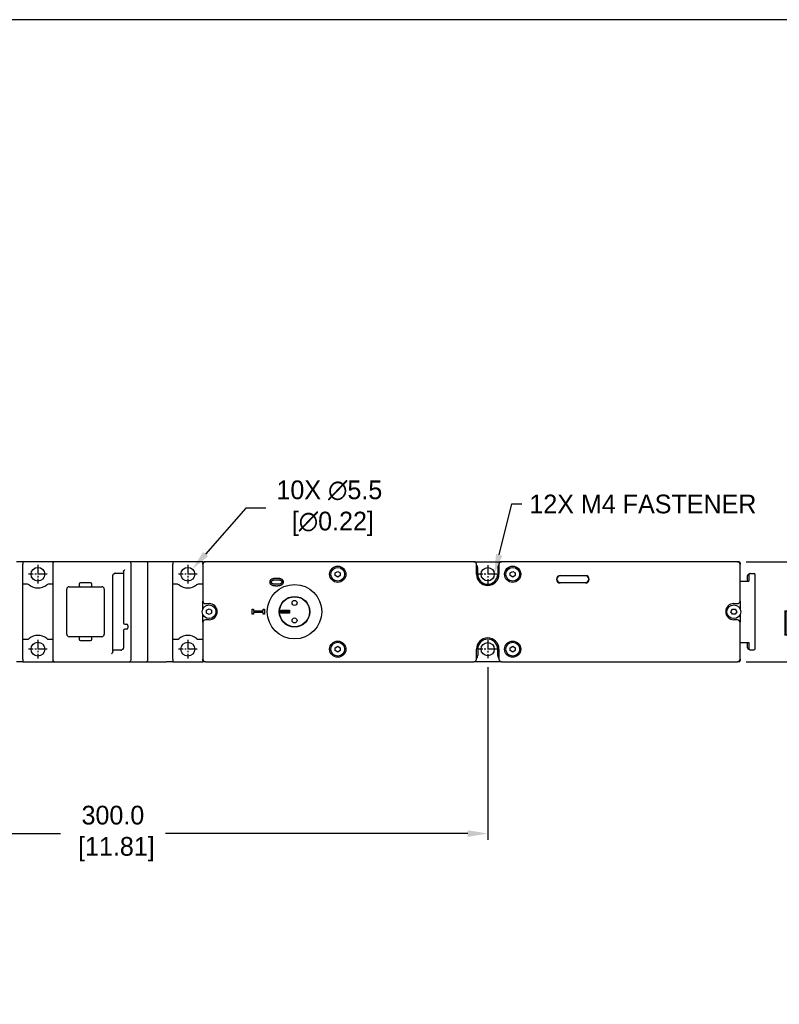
# Model space of a CAD drawing. Header units: inches. Extents: x 99 to 1311, y 112 to 1013.
# Tile 3 of 5: x 593 to 897, y 619 to 1013. Entities that reach past the tile are written whole.
import ezdxf
from ezdxf import colors
from ezdxf.entities.mleader import LeaderData, LeaderLine
from ezdxf.math import Vec2, Vec3

# ---------------------------------------------------------------- set-up
doc = ezdxf.new("R2010")
doc.units = ezdxf.units.IN
doc.header["$LTSCALE"] = 10
doc.header["$MEASUREMENT"] = 0
doc.linetypes.add('CENTER2', pattern=[1.125, 0.75, -0.125, 0.125, -0.125])
doc.layers.add('CENTERLINE', color=40, linetype='CENTER2')
doc.layers.add('DIMENSIONS', color=140, linetype='Continuous')
doc.dimstyles.get("Standard").update_dxf_attribs({"dimtxt": 7.5, "dimasz": 8, "dimexe": 2.5, "dimexo": 3.5, "dimgap": 1, "dimtad": 0, "dimtih": 1, "dimtoh": 1, "dimdec": 1, "dimzin": 0, "dimdsep": 46, "dimtxsty": 'Standard', "dimcen": 0, "dimadec": 0, "dimazin": 0, "dimtfac": 1, "dimtdec": 1, "dimtofl": 0, "dimtmove": 0, "dimatfit": 3, "dimfxl": 0, "dimtolj": 1, "dimtzin": 0, "dimarcsym": 0})

# ---------------------------------------------------------------- blocks, each defined once
blk = doc.blocks.new('*D10')
at = {"layer": 'DEFPOINTS', "color": 0}
for p in [(880.28, 796.42), (880.28, 756.42), (910.88, 756.42)]:
    blk.add_point(p, dxfattribs=at)
at = {"layer": 'DIMENSIONS', "color": 0, "lineweight": -2}
for p, q in [((883.78, 796.42), (913.38, 796.42)), ((910.88, 788.42), (910.88, 785.92)), ((910.88, 764.42), (910.88, 766.92)), ((883.78, 756.42), (913.38, 756.42))]:
    blk.add_line(p, q, dxfattribs=at)
at = {"layer": 'DIMENSIONS', "color": 0}
for points in [[(909.55, 788.42), (912.21, 788.42), (910.88, 796.42)], [(909.55, 764.42), (912.21, 764.42), (910.88, 756.42)]]:
    blk.add_solid(points, dxfattribs=at)
at = {"layer": 'DIMENSIONS', "color": 0, "char_height": 7.5, "attachment_point": 5}
for s, insert in [('\\A1;40.0', (910.88, 781.17)), ('\\A1;[1.57]', (910.88, 771.67))]:
    blk.add_mtext(s, dxfattribs=dict(at, insert=insert))
blk = doc.blocks.new('*D14')
at = {"layer": 'DEFPOINTS', "color": 0}
for p in [(780.28, 757.77), (480.28, 756.42), (480.28, 687.62)]:
    blk.add_point(p, dxfattribs=at)
at = {"layer": 'DIMENSIONS', "color": 0, "lineweight": -2}
for p, q in [((480.28, 752.92), (480.28, 685.12)), ((780.28, 754.27), (780.28, 685.12)), ((488.28, 687.62), (609.28, 687.62)), ((772.28, 687.62), (651.28, 687.62))]:
    blk.add_line(p, q, dxfattribs=at)
at = {"layer": 'DIMENSIONS', "color": 0}
for points in [[(488.28, 688.95), (488.28, 686.28), (480.28, 687.62)], [(772.28, 688.95), (772.28, 686.28), (780.28, 687.62)]]:
    blk.add_solid(points, dxfattribs=at)
at = {"layer": 'DIMENSIONS', "color": 0, "insert": (630.28, 687.62), "char_height": 7.5, "attachment_point": 5}
blk.add_mtext('\\A1;300.0\\P [11.81]', dxfattribs=at)
blk = doc.blocks.new('*D17')
at = {"layer": 'DEFPOINTS', "color": 0}
for p in [(662.1, 793.49), (658.47, 789.36)]:
    blk.add_point(p, dxfattribs=at)
at = {"layer": 'DIMENSIONS', "color": 0, "lineweight": -2}
for p, q in [((683.53, 817.82), (667.39, 799.49)), ((691.53, 817.82), (683.53, 817.82))]:
    blk.add_line(p, q, dxfattribs=at)
at = {"layer": 'DIMENSIONS', "color": 0}
blk.add_solid([(666.39, 800.37), (668.39, 798.61), (662.1, 793.49)], dxfattribs=at)
at = {"layer": 'DIMENSIONS', "color": 0, "insert": (716.91, 817.82), "char_height": 7.5, "attachment_point": 5}
blk.add_mtext('\\A1;10X ∅5.5\\P [∅0.22]', dxfattribs=at)

msp = doc.modelspace()

# ---------------------------------------------------------------- linework, layer by layer
for p, q in [((594.28, 796.42), (591.68, 796.42)), ((594.28, 796.42), (594.28, 795.42)), ((606.28, 796.42), (594.28, 796.42)), ((606.28, 796.42), (606.28, 795.67)), ((610.44, 796.42), (607.03, 796.42)), ((636.78, 796.42), (610.44, 796.42)), ((638.28, 796.42), (636.78, 796.42)), ((643.53, 796.42), (638.28, 796.42)), ((654.28, 796.42), (651.68, 796.42)), ((654.28, 796.42), (654.28, 795.42)), ((666.28, 796.42), (654.28, 796.42)), ((666.28, 796.42), (666.28, 795.92)), ((666.78, 796.42), (667.28, 796.42)), ((774.78, 796.42), (667.28, 796.42)), ((774.78, 796.42), (785.78, 796.42)), ((880.28, 796.42), (785.78, 796.42)), ((880.28, 796.42), (880.78, 796.42)), ((594.28, 757.42), (594.28, 795.42)), ((606.28, 795.67), (606.28, 757.17)), ((634.53, 792.39), (634.53, 792.06)), ((637.53, 757.17), (637.53, 795.67)), ((644.28, 757.17), (644.28, 795.67)), ((654.28, 757.42), (654.28, 795.42)), ((666.28, 795.42), (666.28, 795.92)), ((666.28, 795.42), (666.28, 780.67)), ((719.28, 792), (720.28, 792.58)), ((720.28, 792.58), (721.28, 792)), ((775.78, 791.42), (775.78, 795.42)), ((776.28, 791.42), (776.28, 793.92)), ((784.28, 793.92), (784.28, 791.42)), ((784.78, 795.42), (784.78, 791.42)), ((789.28, 792), (790.28, 792.58)), ((790.28, 792.58), (791.28, 792)), ((881.28, 795.92), (881.28, 795.42)), ((881.28, 780.67), (881.28, 795.42)), ((630.23, 760.79), (630.23, 791.02)), ((631.24, 791.85), (634.53, 791.85)), ((634.53, 792.06), (634.53, 771.92)), ((719.28, 790.85), (719.28, 792)), ((720.28, 790.27), (719.28, 790.85)), ((721.28, 790.85), (720.28, 790.27)), ((721.28, 792), (721.28, 790.85)), ((789.28, 790.85), (789.28, 792)), ((790.28, 790.27), (789.28, 790.85)), ((791.28, 790.85), (790.28, 790.27)), ((791.28, 792), (791.28, 790.85)), ((809.28, 790.92), (819.44, 790.92)), ((819.44, 790.72), (809.28, 790.72)), ((881.28, 788.71), (884.84, 788.71)), ((884.28, 788.71), (884.28, 790.93)), ((884.28, 790.93), (884.28, 790.93)), ((884.56, 791.37), (885.12, 791.65)), ((884.84, 791.21), (884.84, 788.71)), ((885.34, 791.71), (886.78, 791.71)), ((887.28, 761.64), (887.28, 791.21)), ((596.13, 787.42), (594.28, 787.42)), ((606.28, 787.42), (604.44, 787.42)), ((611.81, 767.42), (611.81, 785.42)), ((612.81, 786.42), (616.36, 786.42)), ((616.81, 787.47), (616.81, 786.87)), ((621.36, 787.92), (617.26, 787.92)), ((617.26, 786.42), (621.36, 786.42)), ((621.81, 786.87), (621.81, 787.47)), ((622.26, 786.42), (625.81, 786.42)), ((626.81, 785.42), (626.81, 767.42)), ((656.13, 787.42), (654.28, 787.42)), ((666.28, 787.42), (664.44, 787.42)), ((809.28, 788.12), (819.44, 788.12)), ((819.44, 787.92), (809.28, 787.92)), ((666.28, 777.57), (666.28, 780.67)), ((881.28, 780.67), (881.28, 777.57)), ((667.28, 779.67), (668.78, 779.67)), ((667.78, 777), (668.78, 777.58)), ((667.78, 775.85), (667.78, 777)), ((668.78, 777.58), (669.78, 777)), ((669.78, 777), (669.78, 775.85)), ((685.98, 777.39), (686.49, 777.39)), ((685.98, 775.45), (685.98, 777.39)), ((686.49, 777.39), (686.49, 776.75)), ((686.49, 776.75), (690.47, 776.75)), ((690.47, 777.39), (690.98, 777.39)), ((690.47, 776.75), (690.47, 777.39)), ((690.98, 777.39), (690.98, 775.45)), ((700.98, 776.42), (697.07, 776.42)), ((698.02, 777.02), (700.98, 777.02)), ((700.98, 777.02), (700.98, 775.82)), ((877.63, 776.42), (878.21, 777.42)), ((878.21, 775.42), (877.63, 776.42)), ((878.21, 777.42), (879.36, 777.42)), ((878.78, 779.67), (880.28, 779.67)), ((879.36, 777.42), (879.94, 776.42)), ((879.94, 776.42), (879.36, 775.42)), ((666.28, 772.17), (666.28, 775.28)), ((668.78, 773.17), (667.28, 773.17)), ((668.78, 775.27), (667.78, 775.85)), ((669.78, 775.85), (668.78, 775.27)), ((686.49, 775.45), (685.98, 775.45)), ((686.49, 776.09), (686.49, 775.45)), ((690.47, 776.09), (686.49, 776.09)), ((690.47, 775.45), (690.47, 776.09)), ((690.98, 775.45), (690.47, 775.45)), ((700.98, 775.82), (698.02, 775.82)), ((879.36, 775.42), (878.21, 775.42)), ((880.28, 773.17), (878.78, 773.17)), ((881.28, 775.28), (881.28, 772.17)), ((634.53, 768.92), (634.53, 761.82)), ((635.03, 771.42), (635.78, 771.42)), ((635.78, 769.42), (635.03, 769.42)), ((636.28, 770.92), (636.28, 769.91)), ((666.28, 772.17), (666.28, 757.42)), ((881.28, 757.42), (881.28, 772.17)), ((594.28, 765.42), (596.13, 765.42)), ((604.44, 765.42), (606.28, 765.42)), ((616.36, 766.42), (612.81, 766.42)), ((616.81, 765.97), (616.81, 765.37)), ((621.36, 766.42), (617.26, 766.42)), ((617.26, 764.92), (621.36, 764.92)), ((621.81, 765.37), (621.81, 765.97)), ((625.81, 766.42), (622.26, 766.42)), ((654.28, 765.42), (656.13, 765.42)), ((664.44, 765.42), (666.28, 765.42)), ((633.52, 761), (630.23, 761)), ((630.23, 760.46), (630.23, 760.79)), ((719.28, 762), (720.28, 762.58)), ((719.28, 760.85), (719.28, 762)), ((720.28, 760.27), (719.28, 760.85)), ((720.28, 762.58), (721.28, 762)), ((721.28, 760.85), (720.28, 760.27)), ((721.28, 762), (721.28, 760.85)), ((775.78, 757.42), (775.78, 761.42)), ((776.28, 761.42), (776.28, 758.92)), ((784.28, 758.92), (784.28, 761.42)), ((784.78, 761.42), (784.78, 757.42)), ((789.28, 762), (790.28, 762.58)), ((789.28, 760.85), (789.28, 762)), ((790.28, 760.27), (789.28, 760.85)), ((790.28, 762.58), (791.28, 762)), ((791.28, 760.85), (790.28, 760.27)), ((791.28, 762), (791.28, 760.85)), ((881.28, 764.14), (884.84, 764.14)), ((884.28, 761.92), (884.28, 764.14)), ((884.28, 761.92), (884.28, 761.92)), ((885.12, 761.2), (884.56, 761.47)), ((884.84, 764.14), (884.84, 761.64)), ((885.34, 761.14), (886.78, 761.14)), ((594.28, 757.42), (594.28, 756.42)), ((606.28, 757.17), (606.28, 756.42)), ((654.28, 757.42), (654.28, 756.42)), ((666.28, 756.92), (666.28, 757.42)), ((666.28, 756.92), (666.28, 756.42)), ((881.28, 757.42), (881.28, 756.92)), ((594.28, 756.42), (591.68, 756.42)), ((594.28, 756.42), (606.28, 756.42)), ((607.03, 756.42), (610.44, 756.42)), ((610.44, 756.42), (636.78, 756.42)), ((636.78, 756.42), (638.28, 756.42)), ((638.28, 756.42), (643.53, 756.42)), ((654.28, 756.42), (651.68, 756.42)), ((654.28, 756.42), (666.28, 756.42)), ((667.28, 756.42), (666.78, 756.42)), ((667.28, 756.42), (774.78, 756.42)), ((785.78, 756.42), (774.78, 756.42)), ((785.78, 756.42), (880.28, 756.42)), ((880.78, 756.42), (880.28, 756.42))]:
    msp.add_line(p, q)
for centre, radius in [((600.28, 791.42), 2.75), ((660.28, 791.42), 2.75), ((720.28, 791.42), 3.25), ((720.28, 791.42), 2.75), ((780.28, 791.42), 2.65), ((790.28, 791.42), 3.25), ((790.28, 791.42), 2.75), ((702.98, 776.42), 10.89), ((702.98, 776.42), 6.12), ((702.98, 776.42), 6), ((702.98, 779.92), 1), ((668.78, 776.42), 2.75), ((878.78, 776.42), 2.75), ((702.98, 772.92), 1), ((720.28, 761.42), 3.25), ((790.28, 761.42), 3.25), ((600.28, 761.42), 2.75), ((660.28, 761.42), 2.75), ((720.28, 761.42), 2.75), ((780.28, 761.42), 2.65), ((790.28, 761.42), 2.75)]:
    msp.add_circle(centre, radius)
for centre, radius, start, end in [((607.03, 795.67), 0.75, 90, 180), ((636.78, 795.67), 0.75, 0, 90), ((643.53, 795.67), 0.75, 0, 90), ((667.28, 795.42), 1, 90, 180), ((666.78, 795.92), 0.5, 90, 180), ((774.78, 795.42), 1, 0, 90), ((785.78, 795.42), 1, 90, 180), ((880.28, 795.42), 1, 0, 90), ((880.78, 795.92), 0.5, 0, 90), ((774.28, 793.92), 2, 0, 41.4096), ((786.28, 793.92), 2, 138.5904, 180), ((630.73, 791.02), 0.5, 133.6234, 180), ((780.28, 791.42), 4.5, 180, 0), ((780.28, 791.42), 4, 180, 0), ((809.28, 789.42), 1.5, 90, 270), ((809.28, 789.42), 1.3, 90, 270), ((819.44, 789.42), 1.5, 270, 90), ((819.44, 789.42), 1.3, 270, 90), ((596.13, 786.42), 1, 50.2849, 90), ((600.28, 791.42), 5.5, 230.2849, 309.7151), ((604.44, 786.42), 1, 90, 129.7151), ((612.81, 785.42), 1, 90, 180), ((617.26, 787.47), 0.45, 90, 180), ((617.26, 786.87), 0.45, 180, 270), ((621.36, 787.47), 0.45, 0, 90), ((621.36, 786.87), 0.45, 270, 0), ((625.81, 785.42), 1, 0, 90), ((656.13, 786.42), 1, 50.2849, 90), ((660.28, 791.42), 5.5, 230.2849, 309.7151), ((664.44, 786.42), 1, 90, 129.7151), ((667.28, 780.67), 1, 180, 270), ((880.28, 780.67), 1, 270, 0), ((668.78, 776.42), 3.25, 270, 90), ((878.78, 776.42), 3.25, 90, 270), ((667.28, 772.17), 1, 90, 180), ((880.28, 772.17), 1, 0, 90), ((635.03, 771.92), 0.5, 180, 270), ((635.03, 768.92), 0.5, 90, 180), ((635.78, 769.92), 0.5, 270, 0), ((635.78, 770.92), 0.5, 0, 78.8502), ((596.13, 766.42), 1, 270, 309.7151), ((600.28, 761.42), 5.5, 50.2849, 129.7151), ((604.44, 766.42), 1, 230.2849, 270), ((612.81, 767.42), 1, 180, 270), ((617.26, 765.97), 0.45, 90, 180), ((617.26, 765.37), 0.45, 180, 270), ((621.36, 765.97), 0.45, 0, 90), ((621.36, 765.37), 0.45, 270, 0), ((625.81, 767.42), 1, 270, 0), ((656.13, 766.42), 1, 270, 309.7151), ((660.28, 761.42), 5.5, 50.2849, 129.7151), ((664.44, 766.42), 1, 230.2849, 270), ((780.28, 761.42), 4.5, 0, 180), ((780.28, 761.42), 4, 0, 180), ((634.03, 761.82), 0.5, 313.6234, 0), ((607.03, 757.17), 0.75, 180, 270), ((636.78, 757.17), 0.75, 270, 0), ((643.53, 757.17), 0.75, 270, 0), ((667.28, 757.42), 1, 180, 270), ((666.78, 756.92), 0.5, 180, 270), ((774.78, 757.42), 1, 270, 0), ((774.28, 758.92), 2, 318.5904, 0), ((786.28, 758.92), 2, 180, 221.4096), ((785.78, 757.42), 1, 180, 270), ((880.28, 757.42), 1, 270, 0), ((880.78, 756.92), 0.5, 270, 0)]:
    msp.add_arc(centre, radius, start, end)
for centre, major_axis, ratio, start_param, end_param in [((631.39, 791.27), (-0.456, 0.456), 0.774597, 5.624127, 6.249991), ((884.78, 790.93), (0.425, -0.263), 0.999659, 2.58811, 3.695076), ((885.34, 791.21), (-0.448, -0.224), 0.999239, 4.248559, 5.819964), ((886.78, 791.21), (0, 0.5), 0.999848, 4.712389, 6.283185), ((633.38, 761.58), (0.456, -0.456), 0.774597, 5.624127, 6.249991), ((884.78, 761.92), (0.425, 0.263), 0.999659, 2.58811, 3.695076), ((885.34, 761.64), (-0.448, 0.224), 0.999239, 0.463221, 2.034627), ((886.78, 761.64), (0, -0.5), 0.999848, 0, 1.570796)]:
    msp.add_ellipse(centre, major_axis=major_axis, ratio=ratio, start_param=start_param, end_param=end_param)
for points, degree in [([(607.03, 796.42), (606.78, 796.42), (606.53, 796.42), (606.28, 796.42)], 3), ([(693.2, 788.3), (693.2, 789.13), (694.49, 789.9), (695.8, 789.9)], 2), ([(695.8, 786.7), (694.45, 786.7), (693.2, 787.49), (693.2, 788.3)], 2), ([(693.75, 788.3), (693.75, 788.58), (694.02, 788.94), (694.27, 789.04)], 2), ([(694.28, 787.56), (694.02, 787.66), (693.75, 788.03), (693.75, 788.3)], 2), ([(694.27, 789.04), (694.53, 789.14), (695.28, 789.22), (695.8, 789.22)], 2), ([(695.8, 789.9), (697.14, 789.9), (698.4, 789.12), (698.4, 788.3)], 2), ([(695.8, 789.22), (696.31, 789.22), (697.07, 789.14), (697.32, 789.04)], 2), ([(698.4, 788.3), (698.4, 787.48), (697.12, 786.7), (695.8, 786.7)], 2), ([(697.85, 788.3), (697.85, 788.01), (697.57, 787.65), (697.31, 787.56)], 2), ([(697.32, 789.04), (697.59, 788.94), (697.85, 788.58), (697.85, 788.3)], 2), ([(695.8, 787.39), (695.31, 787.39), (694.53, 787.46), (694.28, 787.56)], 2), ([(697.31, 787.56), (697.03, 787.45), (696.33, 787.39), (695.8, 787.39)], 2), ([(606.28, 756.42), (606.53, 756.42), (606.78, 756.42), (607.03, 756.42)], 3)]:
    msp.add_open_spline(points, degree=degree)
for points, knots in [([(651.68, 796.42), (650.79, 796.42), (649.89, 796.42), (647.97, 796.42), (646.95, 796.42), (645.43, 796.42), (644.92, 796.42), (644.12, 796.42), (643.83, 796.42), (643.53, 796.42)], [-4.24, -4.24, -4.24, -4.24, -3.9704375, -3.9704375, -3.6654062, -3.6654062, -3.5128906, -3.5128906, -3.425, -3.425, -3.425, -3.425]), ([(634.53, 792.39), (634.53, 792.44), (634.55, 792.51), (634.61, 792.66), (634.66, 792.76), (634.81, 793.02), (634.92, 793.19), (635.03, 793.35), (635.03, 793.36), (635.03, 793.36)], [0, 0, 0, 0, 0.0336935, 0.0336935, 0.0788489, 0.0788489, 0.1404007, 0.1404007, 0.1410466, 0.1410466, 0.1410466, 0.1410466]), ([(630.39, 791.39), (630.4, 791.4), (630.41, 791.4), (630.44, 791.43), (630.46, 791.44), (630.49, 791.46), (630.51, 791.47), (630.52, 791.48)], [-0.10228572, -0.10228572, -0.10228572, -0.10228572, -0.08950001, -0.08950001, -0.06904286, -0.06904286, -0.0566403, -0.0566403, -0.0566403, -0.0566403]), ([(630.52, 791.48), (630.6, 791.51), (630.7, 791.56), (630.84, 791.65), (630.9, 791.69), (630.94, 791.74)], [-0.04141777, -0.04141777, -0.04141777, -0.04141777, -0.01941533, -0.01941533, 0, 0, 0, 0]), ([(616.36, 786.42), (616.42, 786.42), (616.47, 786.42), (616.58, 786.42), (616.64, 786.42), (616.75, 786.42), (616.81, 786.42), (616.91, 786.42), (616.96, 786.42), (617.05, 786.42), (617.09, 786.42), (617.15, 786.42), (617.18, 786.42), (617.22, 786.42), (617.24, 786.42), (617.26, 786.42), (617.26, 786.42), (617.26, 786.42)], [-1, -1, -1, -1, -0.875, -0.875, -0.75, -0.75, -0.625, -0.625, -0.5, -0.5, -0.375, -0.375, -0.25, -0.25, -0.125, -0.125, 0, 0, 0, 0]), ([(621.36, 786.42), (621.36, 786.42), (621.36, 786.42), (621.38, 786.42), (621.4, 786.42), (621.44, 786.42), (621.47, 786.42), (621.53, 786.42), (621.57, 786.42), (621.66, 786.42), (621.71, 786.42), (621.82, 786.42), (621.87, 786.42), (621.98, 786.42), (622.04, 786.42), (622.15, 786.42), (622.21, 786.42), (622.26, 786.42)], [-1, -1, -1, -1, -0.875, -0.875, -0.75, -0.75, -0.625, -0.625, -0.5, -0.5, -0.375, -0.375, -0.25, -0.25, -0.125, -0.125, 0, 0, 0, 0]), ([(697.07, 776.42), (697.07, 776.43), (697.07, 776.43), (697.13, 776.55), (697.22, 776.68), (697.41, 776.84), (697.54, 776.92), (697.77, 777), (697.9, 777.02), (698.02, 777.02)], [0.0538451, 0.0538451, 0.0538451, 0.0538451, 0.0562158, 0.0562158, 0.1059429, 0.1059429, 0.147987, 0.147987, 0.182546, 0.182546, 0.182546, 0.182546]), ([(698.02, 775.82), (697.9, 775.82), (697.77, 775.85), (697.54, 775.93), (697.41, 776.01), (697.22, 776.17), (697.13, 776.3), (697.07, 776.41), (697.07, 776.42), (697.07, 776.42)], [0.5418487, 0.5418487, 0.5418487, 0.5418487, 0.5764077, 0.5764077, 0.6184518, 0.6184518, 0.6681789, 0.6681789, 0.6705496, 0.6705496, 0.6705496, 0.6705496]), ([(635.78, 771.42), (635.8, 771.42), (635.82, 771.42), (635.85, 771.42), (635.87, 771.42), (635.88, 771.41)], [-0.15940927, -0.15940927, -0.15940927, -0.15940927, -0.13948311, -0.13948311, -0.12088523, -0.12088523, -0.12088523, -0.12088523]), ([(617.26, 766.42), (617.26, 766.42), (617.26, 766.42), (617.24, 766.42), (617.22, 766.42), (617.18, 766.42), (617.15, 766.42), (617.09, 766.42), (617.05, 766.42), (616.96, 766.42), (616.91, 766.42), (616.81, 766.42), (616.75, 766.42), (616.64, 766.42), (616.58, 766.42), (616.47, 766.42), (616.42, 766.42), (616.36, 766.42)], [-1, -1, -1, -1, -0.875, -0.875, -0.75, -0.75, -0.625, -0.625, -0.5, -0.5, -0.375, -0.375, -0.25, -0.25, -0.125, -0.125, 0, 0, 0, 0]), ([(622.26, 766.42), (622.21, 766.42), (622.15, 766.42), (622.04, 766.42), (621.98, 766.42), (621.87, 766.42), (621.82, 766.42), (621.71, 766.42), (621.66, 766.42), (621.57, 766.42), (621.53, 766.42), (621.47, 766.42), (621.44, 766.42), (621.4, 766.42), (621.38, 766.42), (621.36, 766.42), (621.36, 766.42), (621.36, 766.42)], [-1, -1, -1, -1, -0.875, -0.875, -0.75, -0.75, -0.625, -0.625, -0.5, -0.5, -0.375, -0.375, -0.25, -0.25, -0.125, -0.125, 0, 0, 0, 0]), ([(634.25, 761.37), (634.17, 761.33), (634.07, 761.28), (633.93, 761.2), (633.87, 761.15), (633.82, 761.11)], [-0.0414178, -0.0414178, -0.0414178, -0.0414178, -0.01941525, -0.01941525, 0, 0, 0, 0]), ([(634.38, 761.46), (634.35, 761.44), (634.32, 761.41), (634.27, 761.38), (634.26, 761.38), (634.25, 761.37)], [-0.10228569, -0.10228569, -0.10228569, -0.10228569, -0.06597427, -0.06597427, -0.05664188, -0.05664188, -0.05664188, -0.05664188]), ([(630.23, 760.46), (630.23, 760.4), (630.22, 760.34), (630.16, 760.19), (630.11, 760.09), (629.96, 759.83), (629.84, 759.66), (629.74, 759.49), (629.74, 759.49), (629.73, 759.49)], [0, 0, 0, 0, 0.0336935, 0.0336935, 0.0788489, 0.0788489, 0.1404007, 0.1404007, 0.1410465, 0.1410465, 0.1410465, 0.1410465]), ([(643.53, 756.42), (643.83, 756.42), (644.12, 756.42), (644.92, 756.42), (645.43, 756.42), (646.95, 756.42), (647.97, 756.42), (649.89, 756.42), (650.79, 756.42), (651.68, 756.42)], [-0.975, -0.975, -0.975, -0.975, -0.8871094, -0.8871094, -0.7345938, -0.7345938, -0.4295625, -0.4295625, -0.16, -0.16, -0.16, -0.16])]:
    msp.add_open_spline(points, degree=3, knots=knots)
at = {"layer": 'CENTERLINE', "ltscale": 0.5}
for p, q in [((600.28, 795.17), (600.28, 787.67)), ((660.28, 795.17), (660.28, 787.67)), ((780.28, 795.07), (780.28, 787.77)), ((604.03, 791.42), (596.53, 791.42)), ((664.03, 791.42), (656.53, 791.42)), ((783.93, 791.42), (776.63, 791.42)), ((600.28, 765.17), (600.28, 757.67)), ((660.28, 765.17), (660.28, 757.67)), ((780.28, 765.07), (780.28, 757.77)), ((604.03, 761.42), (596.53, 761.42)), ((664.03, 761.42), (656.53, 761.42)), ((783.93, 761.42), (776.63, 761.42))]:
    msp.add_line(p, q, dxfattribs=at)
at = {"layer": 'DEFPOINTS'}
msp.add_lwpolyline([(294.72, 302.19), (1310.72, 302.19), (1310.72, 1013.39), (294.72, 1013.39)], close=True, dxfattribs=at)

# ---------------------------------------------------------------- dimensions: what is measured, and where the dimension line sits
at = {"layer": 'DIMENSIONS'}
dim = msp.add_diameter_dim_2p(p1=(658.47, 789.36), p2=(662.1, 793.49), text='10X <>', dimstyle='Standard', override={"dimpost": '\\X'}, dxfattribs=at)
dim.commit()
dim.dimension.update_dxf_attribs({"geometry": '*D17', "text_midpoint": (716.91, 817.82), "dimtype": 163})
dim = msp.add_linear_dim(base=(910.88, 756.42), p1=(880.28, 796.42), p2=(880.28, 756.42), angle=90, dimstyle='Standard', override={"dimpost": '\\X'}, dxfattribs=at)
dim.commit()
dim.dimension.update_dxf_attribs({"geometry": '*D10', "text_midpoint": (910.88, 776.42)})
dim = msp.add_linear_dim(base=(480.28, 687.62), p1=(780.28, 757.77), p2=(480.28, 756.42), dimstyle='Standard', override={"dimpost": '\\X'}, dxfattribs=at)
dim.commit()
dim.dimension.update_dxf_attribs({"geometry": '*D14', "text_midpoint": (630.28, 687.62), "dimtype": 160})

# ---------------------------------------------------------------- leaders
ml = msp.add_multileader_mtext('Standard', dxfattribs=at)
ml.set_content('12X M4 FASTENER', color=256)
ml.set_leader_properties()
ml.build(insert=Vec2(0, 0))
ml.multileader.update_dxf_attribs({"text_left_attachment_type": 2, "dogleg_length": 4, "arrow_head_size": 8})
ctx = ml.context
ctx.base_point, ctx.char_height, ctx.arrow_head_size, ctx.landing_gap_size, ctx.plane_origin = Vec3(793.97, 819.54), 7.5, 8, 3, Vec3(693.19, 634.99)
ctx.left_attachment = 2
notes = []
notes.append((ctx, [(0, (1, 1, 0), (789.97, 819.54), (1, 0), 4, [(0, [(782.93, 791.42)], 0, [])])]))
ctx.mtext.insert, ctx.mtext.flow_direction = Vec3(796.97, 823.29), 5
for ctx, leaders in notes:
    for number, flags, end, landing, length, lines in leaders:
        leader = LeaderData()
        leader.index, (leader.has_last_leader_line, leader.has_dogleg_vector, leader.attachment_direction) = number, flags
        leader.last_leader_point, leader.dogleg_vector, leader.dogleg_length = Vec3(end), Vec3(landing), length
        for number, points, colour, breaks in lines:
            line = LeaderLine()
            line.index, line.vertices, line.color, line.breaks = number, Vec3.list(points), colors.encode_raw_color(colour), breaks
            leader.lines.append(line)
        ctx.leaders.append(leader)

doc.saveas('drawing.dxf')
